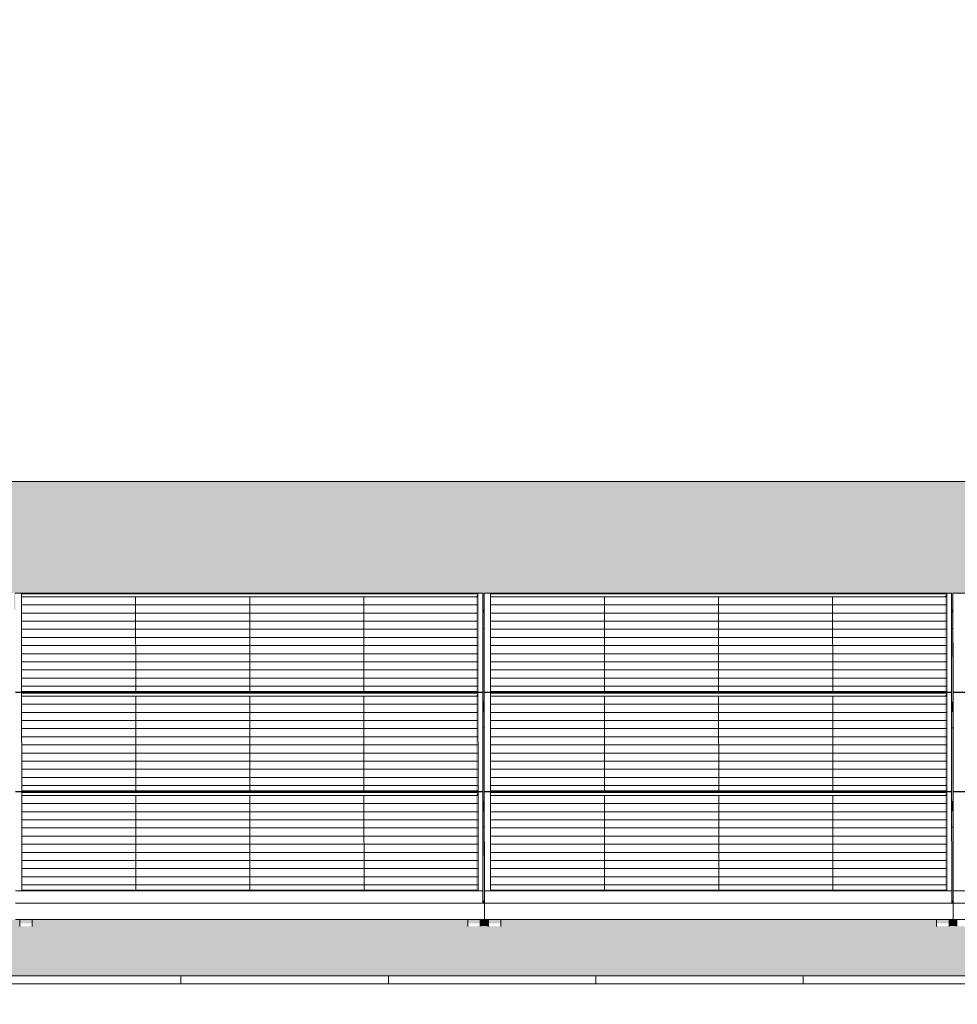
# Model space of a CAD drawing. Header units: metres. Extents: x -111 to -1, y -8 to 26.
# Tile 26 of 256: x -56.51 to -54.25, y 5.95 to 8.33. Entities that reach past the tile are written whole.
import ezdxf

# ---------------------------------------------------------------- set-up
doc = ezdxf.new("R2010")
doc.units = ezdxf.units.M
doc.header["$MEASUREMENT"] = 0
for name, color, linetype in [('30 Dachaufbau', 7, 'Continuous'), ('70 PV-Anlage', 7, 'Continuous'), ('94 Genehmigungsplanung Bemaßung', 7, 'Continuous')]:
    doc.layers.add(name, color=color, linetype=linetype)
doc.styles.add('ERSTELLTER_STIL_2', font='arial.ttf')
doc.dimstyles.new('ERSTELLTER_STIL__1', dxfattribs={"dimtxt": 0.25, "dimasz": 0.19, "dimexe": 0.18, "dimexo": 0.1, "dimgap": 0, "dimtad": 1, "dimtih": 1, "dimtoh": 1, "dimzin": 0, "dimdsep": 46, "dimtxsty": 'ERSTELLTER_STIL_2', "dimblk": 'ARROWHEAD_6', "dimblk1": 'ARROWHEAD_6', "dimblk2": 'ARROWHEAD_6', "dimcen": 0.09, "dimclrd": 7, "dimclre": 7, "dimclrt": 7, "dimazin": 0, "dimtfac": 1, "dimtdec": 4, "dimtmove": 0, "dimatfit": 3, "dimfxl": 1, "dimtolj": 1, "dimtzin": 0, "dimarcsym": 0})

# ---------------------------------------------------------------- blocks, each defined once
blk = doc.blocks.new('*X3', base_point=(-27236.1321, 0))
at = {"layer": '30 Dachaufbau', "color": 7, "linetype": 'Continuous', "lineweight": 13}
for p, q in [((-56.1225, 6.0035), (-56.1225, 6.0233)), ((-56.1225, 6.0035), (-56.1225, 6.0233)), ((-55.6225, 6.0035), (-55.6225, 6.0233)), ((-55.6225, 6.0035), (-55.6225, 6.0233)), ((-55.1225, 6.0035), (-55.1225, 6.0233)), ((-55.1225, 6.0035), (-55.1225, 6.0233)), ((-54.6225, 6.0035), (-54.6225, 6.0233)), ((-54.6225, 6.0035), (-54.6225, 6.0233))]:
    blk.add_line(p, q, dxfattribs=at)
blk = doc.blocks.new('*X7', base_point=(-27236.1321, 0))
at = {"layer": '30 Dachaufbau', "linetype": 'Continuous', "lineweight": 0, "true_color": 0x000000}
blk.add_hatch(color=18, dxfattribs=at).paths.add_polyline_path([(-55.3915, 6.8599), (-55.395, 6.8599), (-55.3949, 6.6824), (-55.3914, 6.6824)])
blk = doc.blocks.new('*X8', base_point=(-27236.1321, 0))
at = {"layer": '30 Dachaufbau', "linetype": 'Continuous', "lineweight": 0, "true_color": 0x000000}
blk.add_hatch(color=18, dxfattribs=at).paths.add_polyline_path([(-55.3949, 6.6205), (-55.3947, 6.443), (-55.3913, 6.443), (-55.3914, 6.6205)])
blk = doc.blocks.new('*X9', base_point=(-27236.1321, 0))
at = {"layer": '30 Dachaufbau', "linetype": 'Continuous', "lineweight": 0, "true_color": 0x000000}
blk.add_hatch(color=18, dxfattribs=at).paths.add_polyline_path([(-55.3947, 6.3811), (-55.3946, 6.2278), (-55.3946, 6.2036), (-55.3911, 6.2036), (-55.3912, 6.3811)])
blk = doc.blocks.new('*X10', base_point=(-27236.1321, 0))
at = {"layer": '30 Dachaufbau', "linetype": 'Continuous', "lineweight": 0, "true_color": 0x000000}
blk.add_hatch(color=18, dxfattribs=at).paths.add_polyline_path([(-54.2615, 6.8599), (-54.265, 6.8599), (-54.2649, 6.6824), (-54.2614, 6.6824)])
blk = doc.blocks.new('*X11', base_point=(-27236.1321, 0))
at = {"layer": '30 Dachaufbau', "linetype": 'Continuous', "lineweight": 0, "true_color": 0x000000}
blk.add_hatch(color=18, dxfattribs=at).paths.add_polyline_path([(-54.2614, 6.6205), (-54.2649, 6.6205), (-54.2647, 6.443), (-54.2613, 6.443)])
blk = doc.blocks.new('*X12', base_point=(-27236.1321, 0))
at = {"layer": '30 Dachaufbau', "linetype": 'Continuous', "lineweight": 0, "true_color": 0x000000}
blk.add_hatch(color=18, dxfattribs=at).paths.add_polyline_path([(-54.2647, 6.3811), (-54.2646, 6.2278), (-54.2646, 6.2036), (-54.2611, 6.2036), (-54.2612, 6.3811)])
blk = doc.blocks.new('*X106', base_point=(-27236.1321, 0))
at = {"layer": '30 Dachaufbau', "linetype": 'Continuous', "lineweight": 0, "true_color": 0x000000}
h = blk.add_hatch(color=18, dxfattribs=at)
h.paths.add_polyline_path([(-58.6225, 7.2143), (-58.6225, 6.0233), (-16.8411, 6.0233), (-16.8411, 7.2143), (-22.8511, 7.2143), (-22.8511, 7.0042), (-37.6511, 7.0042), (-37.6511, 7.2143)])
h.paths.add_polyline_path([(-57.6516, 6.9157), (-57.6516, 6.9454), (-56.5251, 6.9454), (-56.525, 6.9051), (-56.5216, 6.9051), (-56.5216, 6.9157), (-56.5216, 6.9454), (-55.3951, 6.9454), (-55.395, 6.9051), (-55.3916, 6.9051), (-55.3916, 6.9157), (-55.3916, 6.9454), (-54.2651, 6.9454), (-54.265, 6.9051), (-54.2616, 6.9051), (-54.2616, 6.9157), (-54.2616, 6.9454), (-53.1351, 6.9454), (-53.135, 6.9051), (-53.1316, 6.9051), (-53.1316, 6.9157), (-53.1316, 6.9454), (-52.0051, 6.9454), (-52.005, 6.9051), (-52.0016, 6.9051), (-52.0016, 6.9157), (-52.0016, 6.9454), (-50.8751, 6.9454), (-50.875, 6.9051), (-50.8716, 6.9051), (-50.8716, 6.9157), (-50.8716, 6.9454), (-49.7451, 6.9454), (-49.745, 6.9051), (-49.7416, 6.9051), (-49.7416, 6.9157), (-49.7416, 6.9454), (-48.6151, 6.9454), (-48.615, 6.9051), (-48.6116, 6.9051), (-48.6116, 6.9157), (-48.6116, 6.9454), (-47.4851, 6.9454), (-47.485, 6.9051), (-47.4816, 6.9051), (-47.4816, 6.9157), (-47.4816, 6.9454), (-46.3551, 6.9454), (-46.355, 6.9051), (-46.3516, 6.9051), (-46.3516, 6.9157), (-46.3516, 6.9454), (-45.2251, 6.9454), (-45.225, 6.9051), (-45.2216, 6.9051), (-45.2216, 6.9157), (-45.2216, 6.9454), (-44.0951, 6.9454), (-44.095, 6.9051), (-44.0916, 6.9051), (-44.0916, 6.9157), (-44.0916, 6.9454), (-42.9651, 6.9454), (-42.965, 6.9051), (-42.9616, 6.9051), (-42.9616, 6.9157), (-42.9616, 6.9454), (-41.8351, 6.9454), (-41.835, 6.9051), (-41.8316, 6.9051), (-41.8316, 6.9157), (-41.8316, 6.9454), (-40.7051, 6.9454), (-40.705, 6.9051), (-40.7016, 6.9051), (-40.7016, 6.9157), (-40.7016, 6.9454), (-39.5751, 6.9454), (-39.575, 6.9051), (-39.5716, 6.9051), (-39.5716, 6.9157), (-39.5716, 6.9454), (-38.4451, 6.9454), (-38.445, 6.9051), (-38.4416, 6.9051), (-38.4416, 6.9157), (-38.4416, 6.9454), (-37.3151, 6.9454), (-37.315, 6.9051), (-37.3116, 6.9051), (-37.3116, 6.9157), (-37.3116, 6.9454), (-36.1851, 6.9454), (-36.185, 6.9051), (-36.1816, 6.9051), (-36.1816, 6.9157), (-36.1816, 6.9454), (-35.0551, 6.9454), (-35.055, 6.9051), (-35.0516, 6.9051), (-35.0516, 6.9157), (-35.0516, 6.9454), (-33.9251, 6.9454), (-33.925, 6.9051), (-33.9216, 6.9051), (-33.9216, 6.9157), (-33.9216, 6.9454), (-32.7951, 6.9454), (-32.795, 6.9051), (-32.7916, 6.9051), (-32.7916, 6.9157), (-32.7916, 6.9454), (-31.6651, 6.9454), (-31.665, 6.9051), (-31.6616, 6.9051), (-31.6616, 6.9157), (-31.6616, 6.9454), (-30.5351, 6.9454), (-30.535, 6.9051), (-30.5316, 6.9051), (-30.5316, 6.9157), (-30.5316, 6.9454), (-29.4051, 6.9454), (-29.405, 6.9051), (-29.4016, 6.9051), (-29.4016, 6.9157), (-29.4016, 6.9454), (-28.2751, 6.9454), (-28.275, 6.9051), (-28.2716, 6.9051), (-28.2716, 6.9157), (-28.2716, 6.9454), (-27.1451, 6.9454), (-27.145, 6.9051), (-27.1416, 6.9051), (-27.1416, 6.9157), (-27.1416, 6.9454), (-26.0151, 6.9454), (-26.015, 6.9051), (-26.0116, 6.9051), (-26.0116, 6.9157), (-26.0116, 6.9454), (-24.8851, 6.9454), (-24.885, 6.9051), (-24.8816, 6.9051), (-24.8816, 6.9157), (-24.8816, 6.9454), (-23.7551, 6.9454), (-23.755, 6.9051), (-23.7516, 6.9051), (-23.7516, 6.9157), (-23.7516, 6.9454), (-22.6251, 6.9454), (-22.625, 6.9051), (-22.6216, 6.9051), (-22.6216, 6.9157), (-22.6216, 6.9454), (-21.4951, 6.9454), (-21.495, 6.9051), (-21.4916, 6.9051), (-21.4916, 6.9157), (-21.4916, 6.9454), (-20.3651, 6.9454), (-20.365, 6.9051), (-20.3616, 6.9051), (-20.3616, 6.9157), (-20.3616, 6.9454), (-19.2351, 6.9454), (-19.235, 6.9051), (-19.2316, 6.9051), (-19.2316, 6.9157), (-19.2316, 6.9454), (-18.1051, 6.9454), (-18.105, 6.9051), (-18.1016, 6.9051), (-18.1016, 6.8995), (-18.1016, 6.8599), (-18.105, 6.8599), (-18.1049, 6.6824), (-18.1014, 6.6824), (-18.1014, 6.6768), (-18.1014, 6.6657), (-18.1014, 6.6601), (-18.1014, 6.6205), (-18.1049, 6.6205), (-18.1047, 6.443), (-18.1013, 6.443), (-18.1012, 6.4374), (-18.1012, 6.4263), (-18.1012, 6.4207), (-18.1012, 6.3811), (-18.1047, 6.3811), (-18.1046, 6.2278), (-18.1046, 6.2036), (-18.1011, 6.2036), (-18.1011, 6.1981), (-18.1011, 6.1584), (-18.1111, 6.1584), (-18.1111, 6.1427), (-18.1411, 6.1427), (-18.1411, 6.1434), (-18.1411, 6.1469), (-18.1411, 6.1584), (-19.1911, 6.1584), (-19.1911, 6.1427), (-19.2211, 6.1427), (-19.2211, 6.1434), (-19.2211, 6.1469), (-19.2211, 6.1584), (-19.2411, 6.1584), (-19.2411, 6.1427), (-19.2711, 6.1427), (-19.2711, 6.1434), (-19.2711, 6.1469), (-19.2711, 6.1584), (-20.3211, 6.1584), (-20.3211, 6.1427), (-20.3511, 6.1427), (-20.3511, 6.1434), (-20.3511, 6.1469), (-20.3511, 6.1584), (-20.3711, 6.1584), (-20.3711, 6.1427), (-20.4011, 6.1427), (-20.4011, 6.1434), (-20.4011, 6.1469), (-20.4011, 6.1584), (-21.4511, 6.1584), (-21.4511, 6.1427), (-21.4811, 6.1427), (-21.4811, 6.1434), (-21.4811, 6.1468), (-21.4811, 6.1584), (-21.5011, 6.1584), (-21.5011, 6.1427), (-21.5311, 6.1427), (-21.5311, 6.1434), (-21.5311, 6.1469), (-21.5311, 6.1584), (-22.5811, 6.1584), (-22.5811, 6.1427), (-22.6111, 6.1427), (-22.6111, 6.1434), (-22.6111, 6.1468), (-22.6111, 6.1584), (-22.6311, 6.1584), (-22.6311, 6.1427), (-22.6611, 6.1427), (-22.6611, 6.1434), (-22.6611, 6.1469), (-22.6611, 6.1584), (-23.7111, 6.1584), (-23.7111, 6.1427), (-23.7411, 6.1427), (-23.7411, 6.1434), (-23.7411, 6.1468), (-23.7411, 6.1584), (-23.7611, 6.1584), (-23.7611, 6.1427), (-23.7911, 6.1427), (-23.7911, 6.1434), (-23.7911, 6.1468), (-23.7911, 6.1584), (-24.8411, 6.1584), (-24.8411, 6.1426), (-24.8711, 6.1426), (-24.8711, 6.1434), (-24.8711, 6.1468), (-24.8711, 6.1584), (-24.8911, 6.1584), (-24.8911, 6.1426), (-24.9211, 6.1426), (-24.9211, 6.1434), (-24.9211, 6.1468), (-24.9211, 6.1584), (-25.9711, 6.1584), (-25.9711, 6.1426), (-26.0011, 6.1426), (-26.0011, 6.1434), (-26.0011, 6.1468), (-26.0011, 6.1584), (-26.0211, 6.1584), (-26.0211, 6.1426), (-26.0511, 6.1426), (-26.0511, 6.1434), (-26.0511, 6.1468), (-26.0511, 6.1584), (-27.1011, 6.1584), (-27.1011, 6.1426), (-27.1311, 6.1426), (-27.1311, 6.1434), (-27.1311, 6.1468), (-27.1311, 6.1584), (-27.1511, 6.1584), (-27.1511, 6.1426), (-27.1811, 6.1426), (-27.1811, 6.1434), (-27.1811, 6.1468), (-27.1811, 6.1584), (-28.2311, 6.1584), (-28.2311, 6.1426), (-28.2611, 6.1426), (-28.2611, 6.1434), (-28.2611, 6.1468), (-28.2611, 6.1584), (-28.2811, 6.1584), (-28.2811, 6.1426), (-28.3111, 6.1426), (-28.3111, 6.1434), (-28.3111, 6.1468), (-28.3111, 6.1584), (-29.3611, 6.1584), (-29.3611, 6.1426), (-29.3911, 6.1426), (-29.3911, 6.1434), (-29.3911, 6.1467), (-29.3911, 6.1584), (-29.4111, 6.1584), (-29.4111, 6.1426), (-29.4411, 6.1426), (-29.4411, 6.1434), (-29.4411, 6.1468), (-29.4411, 6.1584), (-30.4911, 6.1584), (-30.4911, 6.1426), (-30.5211, 6.1426), (-30.5211, 6.1434), (-30.5211, 6.1468), (-30.5211, 6.1584), (-30.5411, 6.1584), (-30.5411, 6.1426), (-30.5711, 6.1426), (-30.5711, 6.1434), (-30.5711, 6.1468), (-30.5711, 6.1584), (-31.6211, 6.1584), (-31.6211, 6.1426), (-31.6511, 6.1426), (-31.6511, 6.1434), (-31.6511, 6.1467), (-31.6511, 6.1584), (-31.6711, 6.1584), (-31.6711, 6.1426), (-31.7011, 6.1426), (-31.7011, 6.1434), (-31.7011, 6.1467), (-31.7011, 6.1584), (-32.7511, 6.1584), (-32.7511, 6.1425), (-32.7811, 6.1425), (-32.7811, 6.1434), (-32.7811, 6.1467), (-32.7811, 6.1584), (-32.8011, 6.1584), (-32.8011, 6.1425), (-32.8311, 6.1425), (-32.8311, 6.1434), (-32.8311, 6.1467), (-32.8311, 6.1584), (-33.8811, 6.1584), (-33.8811, 6.1425), (-33.9111, 6.1425), (-33.9111, 6.1434), (-33.9111, 6.1467), (-33.9111, 6.1584), (-33.9311, 6.1584), (-33.9311, 6.1425), (-33.9611, 6.1425), (-33.9611, 6.1434), (-33.9611, 6.1467), (-33.9611, 6.1584), (-35.0111, 6.1584), (-35.0111, 6.1425), (-35.0411, 6.1425), (-35.0411, 6.1434), (-35.0411, 6.1467), (-35.0411, 6.1584), (-35.0611, 6.1584), (-35.0611, 6.1425), (-35.0911, 6.1425), (-35.0911, 6.1434), (-35.0911, 6.1467), (-35.0911, 6.1584), (-36.1411, 6.1584), (-36.1411, 6.1425), (-36.1711, 6.1425), (-36.1711, 6.1434), (-36.1711, 6.1466), (-36.1711, 6.1584), (-36.1911, 6.1584), (-36.1911, 6.1425), (-36.2211, 6.1425), (-36.2211, 6.1434), (-36.2211, 6.1467), (-36.2211, 6.1584), (-37.2711, 6.1584), (-37.2711, 6.1425), (-37.3011, 6.1425), (-37.3011, 6.1434), (-37.3011, 6.1467), (-37.3011, 6.1584), (-37.3211, 6.1584), (-37.3211, 6.1425), (-37.3511, 6.1425), (-37.3511, 6.1434), (-37.3511, 6.1467), (-37.3511, 6.1584), (-38.4011, 6.1584), (-38.4011, 6.1425), (-38.4311, 6.1425), (-38.4311, 6.1434), (-38.4311, 6.1466), (-38.4311, 6.1584), (-38.4511, 6.1584), (-38.4511, 6.1425), (-38.4811, 6.1425), (-38.4811, 6.1434), (-38.4811, 6.1467), (-38.4811, 6.1584), (-39.5311, 6.1584), (-39.5311, 6.1424), (-39.5611, 6.1424), (-39.5611, 6.1434), (-39.5611, 6.1466), (-39.5611, 6.1584), (-39.5811, 6.1584), (-39.5811, 6.1424), (-39.6111, 6.1424), (-39.6111, 6.1434), (-39.6111, 6.1466), (-39.6111, 6.1584), (-40.6611, 6.1584), (-40.6611, 6.1424), (-40.6911, 6.1424), (-40.6911, 6.1434), (-40.6911, 6.1466), (-40.6911, 6.1584), (-40.7111, 6.1584), (-40.7111, 6.1424), (-40.7411, 6.1424), (-40.7411, 6.1434), (-40.7411, 6.1466), (-40.7411, 6.1584), (-41.7911, 6.1584), (-41.7911, 6.1424), (-41.8211, 6.1424), (-41.8211, 6.1434), (-41.8211, 6.1466), (-41.8211, 6.1584), (-41.8411, 6.1584), (-41.8411, 6.1424), (-41.8711, 6.1424), (-41.8711, 6.1434), (-41.8711, 6.1466), (-41.8711, 6.1584), (-42.9211, 6.1584), (-42.9211, 6.1424), (-42.9511, 6.1424), (-42.9511, 6.1434), (-42.9511, 6.1466), (-42.9511, 6.1584), (-42.9711, 6.1584), (-42.9711, 6.1424), (-43.0011, 6.1424), (-43.0011, 6.1434), (-43.0011, 6.1466), (-43.0011, 6.1584), (-44.0511, 6.1584), (-44.0511, 6.1424), (-44.0811, 6.1424), (-44.0811, 6.1434), (-44.0811, 6.1466), (-44.0811, 6.1584), (-44.1011, 6.1584), (-44.1011, 6.1424), (-44.1311, 6.1424), (-44.1311, 6.1434), (-44.1311, 6.1466), (-44.1311, 6.1584), (-45.1811, 6.1584), (-45.1811, 6.1424), (-45.2111, 6.1424), (-45.2111, 6.1434), (-45.2111, 6.1466), (-45.2111, 6.1584), (-45.2311, 6.1584), (-45.2311, 6.1424), (-45.2611, 6.1424), (-45.2611, 6.1434), (-45.2611, 6.1466), (-45.2611, 6.1584), (-46.3111, 6.1584), (-46.3111, 6.1424), (-46.3411, 6.1424), (-46.3411, 6.1434), (-46.3411, 6.1465), (-46.3411, 6.1584), (-46.3611, 6.1584), (-46.3611, 6.1424), (-46.3911, 6.1424), (-46.3911, 6.1434), (-46.3911, 6.1466), (-46.3911, 6.1584), (-47.4411, 6.1584), (-47.4411, 6.1423), (-47.4711, 6.1423), (-47.4711, 6.1434), (-47.4711, 6.1465), (-47.4711, 6.1584), (-47.4911, 6.1584), (-47.4911, 6.1423), (-47.5211, 6.1423), (-47.5211, 6.1434), (-47.5211, 6.1465), (-47.5211, 6.1584), (-48.5711, 6.1584), (-48.5711, 6.1423), (-48.6011, 6.1423), (-48.6011, 6.1434), (-48.6011, 6.1465), (-48.6011, 6.1584), (-48.6211, 6.1584), (-48.6211, 6.1423), (-48.6511, 6.1423), (-48.6511, 6.1434), (-48.6511, 6.1465), (-48.6511, 6.1584), (-49.7011, 6.1584), (-49.7011, 6.1423), (-49.7311, 6.1423), (-49.7311, 6.1434), (-49.7311, 6.1465), (-49.7311, 6.1584), (-49.7511, 6.1584), (-49.7511, 6.1423), (-49.7811, 6.1423), (-49.7811, 6.1434), (-49.7811, 6.1465), (-49.7811, 6.1584), (-50.8311, 6.1584), (-50.8311, 6.1423), (-50.8611, 6.1423), (-50.8611, 6.1434), (-50.8611, 6.1465), (-50.8611, 6.1584), (-50.8811, 6.1584), (-50.8811, 6.1423), (-50.9111, 6.1423), (-50.9111, 6.1434), (-50.9111, 6.1465), (-50.9111, 6.1584), (-51.9611, 6.1584), (-51.9611, 6.1423), (-51.9911, 6.1423), (-51.9911, 6.1434), (-51.9911, 6.1464), (-51.9911, 6.1584), (-52.0111, 6.1584), (-52.0111, 6.1423), (-52.0411, 6.1423), (-52.0411, 6.1434), (-52.0411, 6.1465), (-52.0411, 6.1584), (-53.0911, 6.1584), (-53.0911, 6.1423), (-53.1211, 6.1423), (-53.1211, 6.1434), (-53.1211, 6.1465), (-53.1211, 6.1584), (-53.1411, 6.1584), (-53.1411, 6.1423), (-53.1711, 6.1423), (-53.1711, 6.1434), (-53.1711, 6.1464), (-53.1711, 6.1584), (-54.2211, 6.1584), (-54.2211, 6.1423), (-54.2511, 6.1423), (-54.2511, 6.1434), (-54.2511, 6.1464), (-54.2511, 6.1584), (-54.2711, 6.1584), (-54.2711, 6.1423), (-54.3011, 6.1423), (-54.3011, 6.1434), (-54.3011, 6.1464), (-54.3011, 6.1584), (-55.3511, 6.1584), (-55.3511, 6.1422), (-55.3811, 6.1422), (-55.3811, 6.1434), (-55.3811, 6.1464), (-55.3811, 6.1584), (-55.4011, 6.1584), (-55.4011, 6.1422), (-55.4311, 6.1422), (-55.4311, 6.1434), (-55.4311, 6.1464), (-55.4311, 6.1584), (-56.4811, 6.1584), (-56.4811, 6.1422), (-56.5111, 6.1422), (-56.5111, 6.1434), (-56.5111, 6.1464), (-56.5111, 6.1584), (-56.5311, 6.1584), (-56.5311, 6.1422), (-56.5611, 6.1422), (-56.5611, 6.1434), (-56.5611, 6.1464), (-56.5611, 6.1584), (-57.6111, 6.1584), (-57.6111, 6.1422), (-57.6411, 6.1422), (-57.6411, 6.1434), (-57.6411, 6.1464), (-57.6411, 6.1584), (-57.6511, 6.1584), (-57.6511, 6.164), (-57.6511, 6.2036), (-57.6512, 6.3811), (-57.6512, 6.3811), (-57.6512, 6.3867), (-57.6512, 6.3978), (-57.6513, 6.4034), (-57.6513, 6.443), (-57.6514, 6.6205), (-57.6514, 6.6205), (-57.6514, 6.6261), (-57.6514, 6.6372), (-57.6514, 6.6428), (-57.6514, 6.6824), (-57.6515, 6.8599), (-57.6516, 6.8599), (-57.6516, 6.8654), (-57.6516, 6.9051)], flags=0)
blk = doc.blocks.new('*D128', base_point=(-27236.1321, 0))
at = {"layer": '94 Genehmigungsplanung Bemaßung', "color": 7, "linetype": 'Continuous', "lineweight": 13}
for p, q in [((-58.1625, 9.3843), (-58.1625, 9.7593)), ((-17.3411, 9.3843), (-17.3411, 9.7593)), ((-58.0625, 9.6718), (-58.2625, 9.4718)), ((-17.2411, 9.6718), (-17.4411, 9.4718)), ((-58.3125, 9.5718), (-58.1625, 9.5718)), ((-58.1625, 9.5718), (-17.3411, 9.5718))]:
    blk.add_line(p, q, dxfattribs=at)
at = {"layer": '94 Genehmigungsplanung Bemaßung', "color": 7, "lineweight": 13, "insert": (-38.1808, 9.6218), "char_height": 0.25, "attachment_point": 7, "style": 'ERSTELLTER_STIL_2'}
blk.add_mtext('\\A1;{\\pql;\\fArial|b0|i0|c0|p0;\\W1.000000;40,82}', dxfattribs=at)
blk = doc.blocks.new('ARROWHEAD_6')
at = {"color": 0, "linetype": 'Continuous', "lineweight": 0}
for p, q in [((-0.5, -0.5), (0.5, 0.5)), ((0, 0), (-1, 0))]:
    blk.add_line(p, q, dxfattribs=at)

msp = doc.modelspace()

# ---------------------------------------------------------------- hatches: boundary and pattern name
at = {"layer": '30 Dachaufbau', "linetype": 'Continuous', "lineweight": 0, "true_color": 0x000000}
for points in [[(-55.3915, 6.8599), (-55.395, 6.8599), (-55.3949, 6.6824), (-55.3914, 6.6824)], [(-54.2615, 6.8599), (-54.265, 6.8599), (-54.2649, 6.6824), (-54.2614, 6.6824)], [(-55.3949, 6.6205), (-55.3947, 6.443), (-55.3913, 6.443), (-55.3914, 6.6205)], [(-54.2614, 6.6205), (-54.2649, 6.6205), (-54.2647, 6.443), (-54.2613, 6.443)], [(-55.3947, 6.3811), (-55.3946, 6.2278), (-55.3946, 6.2036), (-55.3911, 6.2036), (-55.3912, 6.3811)], [(-54.2647, 6.3811), (-54.2646, 6.2278), (-54.2646, 6.2036), (-54.2611, 6.2036), (-54.2612, 6.3811)], [(-56.4811, 6.1428), (-55.4359, 6.1428), (-55.4311, 6.1422), (-55.4311, 6.1464), (-55.4311, 6.1584), (-56.4811, 6.1584)], [(-55.4011, 6.1584), (-55.4011, 6.1428), (-55.3859, 6.1428), (-55.3811, 6.1422), (-55.3811, 6.1464), (-55.3811, 6.1584)], [(-55.3511, 6.1428), (-54.3059, 6.1428), (-54.3011, 6.1423), (-54.3011, 6.1464), (-54.3011, 6.1584), (-55.3511, 6.1584)], [(-54.2711, 6.1428), (-54.2559, 6.1428), (-54.2511, 6.1423), (-54.2511, 6.1464), (-54.2511, 6.1584), (-54.2711, 6.1584)]]:
    msp.add_hatch(color=18, dxfattribs=at).paths.add_polyline_path(points)
at = {"layer": '70 PV-Anlage', "linetype": 'Continuous', "lineweight": 0, "true_color": 0x000000}
for points in [[(-55.4114, 6.9364), (-55.4066, 6.9364), (-55.4066, 6.9438)], [(-55.4113, 6.7086), (-55.4064, 6.7086), (-55.4066, 6.9255), (-55.4066, 6.9364), (-55.4114, 6.9364)], [(-55.4066, 6.9438), (-55.4066, 6.9255), (-55.4064, 6.7086)], [(-55.3916, 6.9454), (-55.3916, 6.9157), (-55.3916, 6.9051), (-55.3916, 6.9027), (-55.3914, 6.6782), (-55.3914, 6.7065)], [(-54.2814, 6.9364), (-54.2766, 6.9364), (-54.2766, 6.9438)], [(-54.2813, 6.7086), (-54.2764, 6.7086), (-54.2766, 6.9255), (-54.2766, 6.9364), (-54.2814, 6.9364)], [(-54.2766, 6.9255), (-54.2764, 6.7086), (-54.2766, 6.9438)], [(-54.2616, 6.9157), (-54.2616, 6.9051), (-54.2616, 6.9027), (-54.2614, 6.6782), (-54.2614, 6.7065), (-54.2616, 6.9454)], [(-55.395, 6.9051), (-55.395, 6.8995), (-55.3916, 6.8995), (-55.3916, 6.9027), (-55.3916, 6.9051)], [(-54.2616, 6.9051), (-54.265, 6.9051), (-54.265, 6.8995), (-54.2616, 6.8995), (-54.2616, 6.9027)], [(-55.395, 6.8995), (-55.395, 6.8599), (-55.3916, 6.8599), (-55.3916, 6.8624), (-55.3916, 6.8995)], [(-55.3916, 6.8624), (-55.3916, 6.8599), (-55.3916, 6.8995), (-55.3916, 6.9027)], [(-55.3916, 6.8995), (-55.3916, 6.8599), (-55.3915, 6.8599)], [(-54.265, 6.8995), (-54.265, 6.8599), (-54.2616, 6.8599), (-54.2616, 6.8623), (-54.2616, 6.8995)], [(-54.2616, 6.8623), (-54.2616, 6.8599), (-54.2616, 6.8995), (-54.2616, 6.9027)], [(-54.2616, 6.8995), (-54.2616, 6.8599), (-54.2615, 6.8599)], [(-55.4113, 6.697), (-55.4064, 6.697), (-55.4064, 6.7044)], [(-55.4113, 6.697), (-55.4111, 6.4692), (-55.4063, 6.4692), (-55.4064, 6.697)], [(-55.4064, 6.7044), (-55.4064, 6.697), (-55.4062, 6.4692)], [(-55.3914, 6.706), (-55.3914, 6.6763), (-55.3912, 6.4374), (-55.3912, 6.4671)], [(-54.2813, 6.697), (-54.2764, 6.697), (-54.2764, 6.7044)], [(-54.2813, 6.697), (-54.2811, 6.4692), (-54.2763, 6.4692), (-54.2764, 6.697)], [(-54.2764, 6.7044), (-54.2764, 6.697), (-54.2762, 6.4692)], [(-54.2614, 6.706), (-54.2614, 6.6763), (-54.2612, 6.4374), (-54.2612, 6.4671)], [(-55.3914, 6.6824), (-55.3949, 6.6824), (-55.3949, 6.6768), (-55.3914, 6.6768), (-55.3914, 6.6782)], [(-55.3914, 6.6768), (-55.3949, 6.6768), (-55.3949, 6.6657), (-55.3914, 6.6657)], [(-54.2649, 6.6824), (-54.2649, 6.6768), (-54.2614, 6.6768), (-54.2614, 6.6782), (-54.2614, 6.6824)], [(-54.2649, 6.6768), (-54.2649, 6.6657), (-54.2614, 6.6657), (-54.2614, 6.6768)], [(-55.3949, 6.6657), (-55.3949, 6.6601), (-55.3914, 6.6601), (-55.3914, 6.6657)], [(-55.3949, 6.6601), (-55.3949, 6.6205), (-55.3914, 6.6205), (-55.3914, 6.6261), (-55.3914, 6.6601)], [(-55.3914, 6.6261), (-55.3914, 6.6205), (-55.3914, 6.6601), (-55.3914, 6.6657)], [(-55.3914, 6.6601), (-55.3914, 6.6205), (-55.3914, 6.6205)], [(-54.2649, 6.6657), (-54.2649, 6.6601), (-54.2614, 6.6601), (-54.2614, 6.6657)], [(-54.2649, 6.6601), (-54.2649, 6.6205), (-54.2614, 6.6205), (-54.2614, 6.6261), (-54.2614, 6.6601)], [(-54.2614, 6.6261), (-54.2614, 6.6205), (-54.2614, 6.6601), (-54.2614, 6.6657)], [(-54.2614, 6.6601), (-54.2614, 6.6205), (-54.2614, 6.6205)], [(-55.4111, 6.4576), (-55.4062, 6.4576), (-55.4062, 6.4651)], [(-55.411, 6.2298), (-55.4061, 6.2298), (-55.4062, 6.4448), (-55.4062, 6.4576), (-55.4111, 6.4576)], [(-55.4061, 6.2313), (-55.4062, 6.4651), (-55.4062, 6.4448)], [(-55.3912, 6.4667), (-55.3912, 6.4369), (-55.3912, 6.4263), (-55.3912, 6.4221), (-55.3911, 6.1981), (-55.3911, 6.2278)], [(-54.2811, 6.4576), (-54.2762, 6.4576), (-54.2762, 6.4651)], [(-54.281, 6.2298), (-54.2761, 6.2298), (-54.2762, 6.4448), (-54.2762, 6.4576), (-54.2811, 6.4576)], [(-54.2761, 6.2313), (-54.2762, 6.4651), (-54.2762, 6.4448)], [(-54.2612, 6.4667), (-54.2612, 6.4369), (-54.2612, 6.4263), (-54.2612, 6.4221), (-54.2611, 6.1981), (-54.2611, 6.2278)], [(-55.3947, 6.443), (-55.3947, 6.4374), (-55.3913, 6.4374), (-55.3913, 6.443)], [(-55.3912, 6.4374), (-55.3947, 6.4374), (-55.3947, 6.4263), (-55.3912, 6.4263)], [(-54.2613, 6.443), (-54.2647, 6.443), (-54.2647, 6.4374), (-54.2613, 6.4374)], [(-54.2647, 6.4374), (-54.2647, 6.4263), (-54.2612, 6.4263), (-54.2612, 6.4374)], [(-55.3947, 6.4263), (-55.3947, 6.4207), (-55.3912, 6.4207), (-55.3912, 6.4221), (-55.3912, 6.4263)], [(-55.3912, 6.4207), (-55.3947, 6.4207), (-55.3947, 6.3811), (-55.3912, 6.3811)], [(-55.3912, 6.4207), (-55.3912, 6.3811), (-55.3912, 6.3811)], [(-54.2612, 6.4263), (-54.2647, 6.4263), (-54.2647, 6.4207), (-54.2612, 6.4207), (-54.2612, 6.4221)], [(-54.2647, 6.4207), (-54.2647, 6.3811), (-54.2612, 6.3811), (-54.2612, 6.4207)], [(-54.2612, 6.4207), (-54.2612, 6.3811), (-54.2612, 6.3811)], [(-55.3946, 6.1984), (-55.3911, 6.1981), (-55.3911, 6.201), (-55.3911, 6.2036), (-55.3946, 6.2036)], [(-54.2646, 6.1984), (-54.2611, 6.1981), (-54.2611, 6.201), (-54.2611, 6.2036), (-54.2646, 6.2036)], [(-56.4811, 6.1584), (-56.5111, 6.1584), (-56.5111, 6.1495), (-56.4811, 6.1495)], [(-55.4311, 6.1584), (-55.4311, 6.1464), (-55.4311, 6.1434)], [(-55.4011, 6.1584), (-55.4311, 6.1584), (-55.4311, 6.1495), (-55.4011, 6.1495)], [(-55.3811, 6.1464), (-55.3811, 6.1434), (-55.3811, 6.1584)], [(-55.3511, 6.1584), (-55.3811, 6.1584), (-55.3811, 6.1495), (-55.3511, 6.1495)], [(-54.3011, 6.1584), (-54.3011, 6.1464), (-54.3011, 6.1434)], [(-54.2711, 6.1584), (-54.3011, 6.1584), (-54.3011, 6.1495), (-54.2711, 6.1495)], [(-54.2511, 6.1584), (-54.2511, 6.1464), (-54.2511, 6.1434)]]:
    msp.add_hatch(color=18, dxfattribs=at).paths.add_polyline_path(points)

# ---------------------------------------------------------------- linework, layer by layer
at = {"layer": '30 Dachaufbau', "color": 7, "linetype": 'Continuous', "lineweight": 13}
for p, q in [((-37.6511, 7.2143), (-58.6225, 7.2143)), ((-58.6225, 6.0233), (-16.8411, 6.0233)), ((-16.8411, 6.0035), (-58.6225, 6.0035))]:
    msp.add_line(p, q, dxfattribs=at)
at = {"layer": '70 PV-Anlage', "color": 7, "linetype": 'Continuous', "lineweight": 13}
for p, q in [((-55.3951, 6.9454), (-56.5216, 6.9454)), ((-56.5064, 6.7086), (-56.5066, 6.9438)), ((-56.5066, 6.9438), (-55.4066, 6.9438)), ((-55.4066, 6.9364), (-56.5066, 6.9364)), ((-56.2316, 6.9364), (-56.2316, 6.9365)), ((-56.2314, 6.7086), (-56.2316, 6.9364)), ((-55.9566, 6.9364), (-55.9566, 6.9365)), ((-55.9564, 6.7086), (-55.9566, 6.9364)), ((-55.6816, 6.9364), (-55.6816, 6.9365)), ((-55.6814, 6.7086), (-55.6816, 6.9364)), ((-55.4066, 6.9438), (-55.4064, 6.7086)), ((-55.4066, 6.9364), (-55.4066, 6.9438)), ((-55.3949, 6.7065), (-55.3951, 6.9454)), ((-54.2651, 6.9454), (-55.3916, 6.9454)), ((-55.3916, 6.9454), (-55.3914, 6.7065)), ((-55.3916, 6.9157), (-55.3916, 6.9454)), ((-55.3764, 6.7086), (-55.3766, 6.9438)), ((-55.3766, 6.9438), (-54.2766, 6.9438)), ((-54.2766, 6.9364), (-55.3766, 6.9364)), ((-55.1016, 6.9364), (-55.1016, 6.9365)), ((-55.1014, 6.7086), (-55.1016, 6.9364)), ((-54.8266, 6.9364), (-54.8266, 6.9365)), ((-54.8264, 6.7086), (-54.8266, 6.9364)), ((-54.5516, 6.9364), (-54.5516, 6.9365)), ((-54.5514, 6.7086), (-54.5516, 6.9364)), ((-54.2766, 6.9438), (-54.2764, 6.7086)), ((-54.2766, 6.9364), (-54.2766, 6.9438)), ((-54.2649, 6.7065), (-54.2651, 6.9454)), ((-53.1351, 6.9454), (-54.2616, 6.9454)), ((-54.2616, 6.9454), (-54.2614, 6.7065)), ((-54.2616, 6.9157), (-54.2616, 6.9454)), ((-56.5066, 6.9169), (-55.4066, 6.9169)), ((-55.3916, 6.9051), (-55.395, 6.9051)), ((-55.3916, 6.9157), (-55.3916, 6.9051)), ((-55.3916, 6.9051), (-55.3916, 6.8995)), ((-55.3766, 6.9169), (-54.2766, 6.9169)), ((-54.2616, 6.9051), (-54.265, 6.9051)), ((-54.2616, 6.9157), (-54.2616, 6.9051)), ((-54.2616, 6.9051), (-54.2616, 6.8995)), ((-56.5065, 6.8973), (-55.4065, 6.8973)), ((-55.395, 6.8995), (-55.3916, 6.8995)), ((-55.3916, 6.8599), (-55.3916, 6.8995)), ((-55.3916, 6.8995), (-55.3914, 6.6824)), ((-55.3765, 6.8973), (-54.2765, 6.8973)), ((-54.265, 6.8995), (-54.2616, 6.8995)), ((-54.2616, 6.8599), (-54.2616, 6.8995)), ((-54.2616, 6.8995), (-54.2614, 6.6824)), ((-56.5065, 6.8777), (-55.4065, 6.8777)), ((-56.5065, 6.8581), (-55.4065, 6.8581)), ((-55.395, 6.8599), (-55.3916, 6.8599)), ((-55.3765, 6.8777), (-54.2765, 6.8777)), ((-55.3765, 6.8581), (-54.2765, 6.8581)), ((-54.265, 6.8599), (-54.2616, 6.8599)), ((-56.5065, 6.8385), (-55.4065, 6.8385)), ((-55.3765, 6.8385), (-54.2765, 6.8385)), ((-56.5065, 6.8189), (-55.4065, 6.8189)), ((-55.3765, 6.8189), (-54.2765, 6.8189)), ((-56.5065, 6.7993), (-55.4065, 6.7993)), ((-55.3765, 6.7993), (-54.2765, 6.7993)), ((-56.5065, 6.7797), (-55.4065, 6.7797)), ((-55.3765, 6.7797), (-54.2765, 6.7797)), ((-56.5064, 6.7601), (-55.4065, 6.7601)), ((-56.5064, 6.7405), (-55.4064, 6.7405)), ((-55.3764, 6.7601), (-54.2765, 6.7601)), ((-55.3764, 6.7405), (-54.2764, 6.7405)), ((-56.5064, 6.7209), (-55.4064, 6.7209)), ((-55.3764, 6.7209), (-54.2764, 6.7209)), ((-56.5214, 6.7065), (-55.3949, 6.7065)), ((-55.3949, 6.706), (-56.5214, 6.706)), ((-55.4064, 6.7086), (-56.5064, 6.7086)), ((-56.5062, 6.4692), (-56.5064, 6.7044)), ((-56.5064, 6.7044), (-55.4064, 6.7044)), ((-55.4064, 6.697), (-56.5064, 6.697)), ((-56.2314, 6.697), (-56.2314, 6.6971)), ((-56.2313, 6.4692), (-56.2314, 6.697)), ((-55.9564, 6.697), (-55.9564, 6.6971)), ((-55.9563, 6.4692), (-55.9564, 6.697)), ((-55.6814, 6.697), (-55.6814, 6.6971)), ((-55.6813, 6.4692), (-55.6814, 6.697)), ((-55.4064, 6.7044), (-55.4062, 6.4692)), ((-55.4064, 6.697), (-55.4064, 6.7044)), ((-55.3949, 6.706), (-55.3949, 6.7065)), ((-55.3947, 6.4671), (-55.3949, 6.706)), ((-55.3914, 6.7065), (-54.2649, 6.7065)), ((-55.3914, 6.706), (-55.3914, 6.7065)), ((-54.2649, 6.706), (-55.3914, 6.706)), ((-55.3914, 6.706), (-55.3912, 6.4671)), ((-55.3914, 6.6763), (-55.3914, 6.706)), ((-54.2764, 6.7086), (-55.3764, 6.7086)), ((-55.3762, 6.4692), (-55.3764, 6.7044)), ((-55.3764, 6.7044), (-54.2764, 6.7044)), ((-54.2764, 6.697), (-55.3764, 6.697)), ((-55.1014, 6.697), (-55.1014, 6.6971)), ((-55.1013, 6.4692), (-55.1014, 6.697)), ((-54.8264, 6.697), (-54.8264, 6.6971)), ((-54.8263, 6.4692), (-54.8264, 6.697)), ((-54.5514, 6.697), (-54.5514, 6.6971)), ((-54.5513, 6.4692), (-54.5514, 6.697)), ((-54.2764, 6.7044), (-54.2762, 6.4692)), ((-54.2764, 6.697), (-54.2764, 6.7044)), ((-54.2649, 6.706), (-54.2649, 6.7065)), ((-54.2647, 6.4671), (-54.2649, 6.706)), ((-54.2614, 6.7065), (-53.1349, 6.7065)), ((-54.2614, 6.706), (-54.2614, 6.7065)), ((-53.1349, 6.706), (-54.2614, 6.706)), ((-54.2614, 6.706), (-54.2612, 6.4671)), ((-54.2614, 6.6763), (-54.2614, 6.706)), ((-56.5064, 6.6775), (-55.4064, 6.6775)), ((-55.3914, 6.6824), (-55.3949, 6.6824)), ((-55.3949, 6.6768), (-55.3914, 6.6768)), ((-55.3914, 6.6768), (-55.3914, 6.6824)), ((-55.3914, 6.6763), (-55.3914, 6.6657)), ((-55.3764, 6.6775), (-54.2764, 6.6775)), ((-54.2614, 6.6824), (-54.2649, 6.6824)), ((-54.2649, 6.6768), (-54.2614, 6.6768)), ((-54.2614, 6.6768), (-54.2614, 6.6824)), ((-54.2614, 6.6763), (-54.2614, 6.6657)), ((-56.5064, 6.6579), (-55.4064, 6.6579)), ((-55.3914, 6.6657), (-55.3949, 6.6657)), ((-55.3949, 6.6601), (-55.3914, 6.6601)), ((-55.3914, 6.6657), (-55.3914, 6.6601)), ((-55.3914, 6.6205), (-55.3914, 6.6601)), ((-55.3914, 6.6601), (-55.3913, 6.443)), ((-55.3764, 6.6579), (-54.2764, 6.6579)), ((-54.2614, 6.6657), (-54.2649, 6.6657)), ((-54.2649, 6.6601), (-54.2614, 6.6601)), ((-54.2614, 6.6657), (-54.2614, 6.6601)), ((-54.2614, 6.6205), (-54.2614, 6.6601)), ((-54.2614, 6.6601), (-54.2613, 6.443)), ((-56.5064, 6.6383), (-55.4064, 6.6383)), ((-55.3949, 6.6205), (-55.3914, 6.6205)), ((-55.3764, 6.6383), (-54.2764, 6.6383)), ((-54.2649, 6.6205), (-54.2614, 6.6205)), ((-56.5064, 6.6187), (-55.4064, 6.6187)), ((-56.5063, 6.5991), (-55.4063, 6.5991)), ((-55.3764, 6.6187), (-54.2764, 6.6187)), ((-55.3763, 6.5991), (-54.2763, 6.5991)), ((-56.5063, 6.5795), (-55.4063, 6.5795)), ((-55.3763, 6.5795), (-54.2763, 6.5795)), ((-56.5063, 6.5599), (-55.4063, 6.5599)), ((-55.3763, 6.5599), (-54.2763, 6.5599)), ((-56.5063, 6.5403), (-55.4063, 6.5403)), ((-55.3763, 6.5403), (-54.2763, 6.5403)), ((-56.5063, 6.5207), (-55.4063, 6.5207)), ((-55.3763, 6.5207), (-54.2763, 6.5207)), ((-56.5063, 6.5011), (-55.4063, 6.5011)), ((-56.5063, 6.4815), (-55.4063, 6.4815)), ((-55.3763, 6.5011), (-54.2763, 6.5011)), ((-55.3763, 6.4815), (-54.2763, 6.4815)), ((-56.5212, 6.4671), (-55.3947, 6.4671)), ((-55.3947, 6.4667), (-56.5212, 6.4667)), ((-55.4062, 6.4692), (-56.5062, 6.4692)), ((-56.5061, 6.2298), (-56.5062, 6.4651)), ((-56.5062, 6.4651), (-55.4062, 6.4651)), ((-55.4062, 6.4576), (-56.5062, 6.4576)), ((-56.2312, 6.4576), (-56.2312, 6.4577)), ((-56.2311, 6.2298), (-56.2312, 6.4576)), ((-55.9562, 6.4576), (-55.9562, 6.4577)), ((-55.9561, 6.2298), (-55.9562, 6.4576)), ((-55.6812, 6.4576), (-55.6812, 6.4577)), ((-55.6811, 6.2298), (-55.6812, 6.4576)), ((-55.4062, 6.4651), (-55.4061, 6.2298)), ((-55.4062, 6.4576), (-55.4062, 6.4651)), ((-55.3947, 6.4667), (-55.3947, 6.4671)), ((-55.3946, 6.2278), (-55.3947, 6.4667)), ((-55.3912, 6.4671), (-54.2647, 6.4671)), ((-55.3912, 6.4667), (-55.3912, 6.4671)), ((-54.2647, 6.4667), (-55.3912, 6.4667)), ((-55.3912, 6.4667), (-55.3911, 6.2278)), ((-55.3912, 6.4369), (-55.3912, 6.4667)), ((-54.2762, 6.4692), (-55.3762, 6.4692)), ((-55.3761, 6.2298), (-55.3762, 6.4651)), ((-55.3762, 6.4651), (-54.2762, 6.4651)), ((-54.2762, 6.4576), (-55.3762, 6.4576)), ((-55.1012, 6.4576), (-55.1012, 6.4577)), ((-55.1011, 6.2298), (-55.1012, 6.4576)), ((-54.8262, 6.4576), (-54.8262, 6.4577)), ((-54.8261, 6.2298), (-54.8262, 6.4576)), ((-54.5512, 6.4576), (-54.5512, 6.4577)), ((-54.5511, 6.2298), (-54.5512, 6.4576)), ((-54.2762, 6.4651), (-54.2761, 6.2298)), ((-54.2762, 6.4576), (-54.2762, 6.4651)), ((-54.2647, 6.4667), (-54.2647, 6.4671)), ((-54.2646, 6.2278), (-54.2647, 6.4667)), ((-54.2612, 6.4671), (-53.1347, 6.4671)), ((-54.2612, 6.4667), (-54.2612, 6.4671)), ((-53.1347, 6.4667), (-54.2612, 6.4667)), ((-54.2612, 6.4667), (-54.2611, 6.2278)), ((-54.2612, 6.4369), (-54.2612, 6.4667)), ((-56.5062, 6.4381), (-55.4062, 6.4381)), ((-55.3913, 6.443), (-55.3947, 6.443)), ((-55.3947, 6.4374), (-55.3912, 6.4374)), ((-55.3912, 6.4374), (-55.3913, 6.443)), ((-55.3912, 6.4369), (-55.3912, 6.4263)), ((-55.3762, 6.4381), (-54.2762, 6.4381)), ((-54.2613, 6.443), (-54.2647, 6.443)), ((-54.2647, 6.4374), (-54.2612, 6.4374)), ((-54.2612, 6.4374), (-54.2613, 6.443)), ((-54.2612, 6.4369), (-54.2612, 6.4263)), ((-56.5062, 6.4185), (-55.4062, 6.4185)), ((-55.3912, 6.4263), (-55.3947, 6.4263)), ((-55.3947, 6.4207), (-55.3912, 6.4207)), ((-55.3912, 6.4263), (-55.3912, 6.4263)), ((-55.3912, 6.4263), (-55.3912, 6.4207)), ((-55.3912, 6.3811), (-55.3912, 6.4207)), ((-55.3912, 6.4207), (-55.3911, 6.2036)), ((-55.3762, 6.4185), (-54.2762, 6.4185)), ((-54.2612, 6.4263), (-54.2647, 6.4263)), ((-54.2647, 6.4207), (-54.2612, 6.4207)), ((-54.2612, 6.4263), (-54.2612, 6.4207)), ((-54.2612, 6.3811), (-54.2612, 6.4207)), ((-54.2612, 6.4207), (-54.2611, 6.2036)), ((-56.5062, 6.3989), (-55.4062, 6.3989)), ((-55.3762, 6.3989), (-54.2762, 6.3989)), ((-56.5062, 6.3793), (-55.4062, 6.3793)), ((-56.5062, 6.3597), (-55.4062, 6.3597)), ((-55.3947, 6.3811), (-55.3912, 6.3811)), ((-55.3762, 6.3793), (-54.2762, 6.3793)), ((-55.3762, 6.3597), (-54.2762, 6.3597)), ((-54.2647, 6.3811), (-54.2612, 6.3811)), ((-56.5062, 6.3401), (-55.4062, 6.3401)), ((-55.3762, 6.3401), (-54.2762, 6.3401)), ((-56.5061, 6.3205), (-55.4062, 6.3205)), ((-55.3761, 6.3205), (-54.2762, 6.3205)), ((-56.5061, 6.3009), (-55.4061, 6.3009)), ((-55.3761, 6.3009), (-54.2761, 6.3009)), ((-56.5061, 6.2813), (-55.4061, 6.2813)), ((-55.3761, 6.2813), (-54.2761, 6.2813)), ((-56.5061, 6.2617), (-55.4061, 6.2617)), ((-56.5061, 6.2421), (-55.4061, 6.2421)), ((-55.3761, 6.2617), (-54.2761, 6.2617)), ((-55.3761, 6.2421), (-54.2761, 6.2421)), ((-56.5211, 6.2278), (-55.3946, 6.2278)), ((-55.4061, 6.2298), (-56.5061, 6.2298)), ((-55.3946, 6.1981), (-55.3946, 6.2278)), ((-55.3911, 6.2278), (-54.2646, 6.2278)), ((-55.3911, 6.2036), (-55.3911, 6.2278)), ((-54.2761, 6.2298), (-55.3761, 6.2298)), ((-54.2646, 6.1981), (-54.2646, 6.2278)), ((-54.2611, 6.2278), (-53.1346, 6.2278)), ((-54.2611, 6.2036), (-54.2611, 6.2278)), ((-56.5211, 6.1981), (-55.3911, 6.1981)), ((-55.3911, 6.2036), (-55.3946, 6.2036)), ((-55.3911, 6.1981), (-55.3911, 6.2036)), ((-55.3911, 6.1584), (-55.3911, 6.1981)), ((-55.3911, 6.1981), (-54.2611, 6.1981)), ((-54.2611, 6.2036), (-54.2646, 6.2036)), ((-54.2611, 6.1981), (-54.2611, 6.2036)), ((-54.2611, 6.1584), (-54.2611, 6.1981)), ((-54.2611, 6.1981), (-53.1311, 6.1981)), ((-56.5211, 6.1584), (-55.3911, 6.1584)), ((-56.5111, 6.1584), (-56.5111, 6.1422)), ((-56.4811, 6.1584), (-56.4811, 6.1422)), ((-55.4311, 6.1584), (-55.4311, 6.1422)), ((-55.4011, 6.1584), (-55.4011, 6.1422)), ((-55.3911, 6.1584), (-54.2611, 6.1584)), ((-55.3811, 6.1584), (-55.3811, 6.1422)), ((-55.3511, 6.1584), (-55.3511, 6.1422)), ((-54.3011, 6.1584), (-54.3011, 6.1423)), ((-54.2711, 6.1584), (-54.2711, 6.1423)), ((-54.2611, 6.1584), (-53.1311, 6.1584))]:
    msp.add_line(p, q, dxfattribs=at)

# ---------------------------------------------------------------- block references
at = {"layer": '30 Dachaufbau', "lineweight": 0}
for name in ['*X106', '*X7', '*X10', '*X8', '*X11', '*X9', '*X12', '*X3']:
    msp.add_blockref(name, (-27236.1321, 0), dxfattribs=at)

# ---------------------------------------------------------------- dimensions: what is measured, and where the dimension line sits
at = {"layer": '94 Genehmigungsplanung Bemaßung', "color": 7, "linetype": 'Continuous', "lineweight": 13}
dim = msp.add_linear_dim(base=(-17.3411, 9.5718), p1=(-58.1625, 3.35), p2=(-17.3411, -0.4), dimstyle='ERSTELLTER_STIL__1', dxfattribs=at)
dim.commit()
dim.dimension.update_dxf_attribs({"geometry": '*D128', "text_midpoint": (-37.762, 9.7468), "dimtype": 160})

doc.saveas('drawing.dxf')
